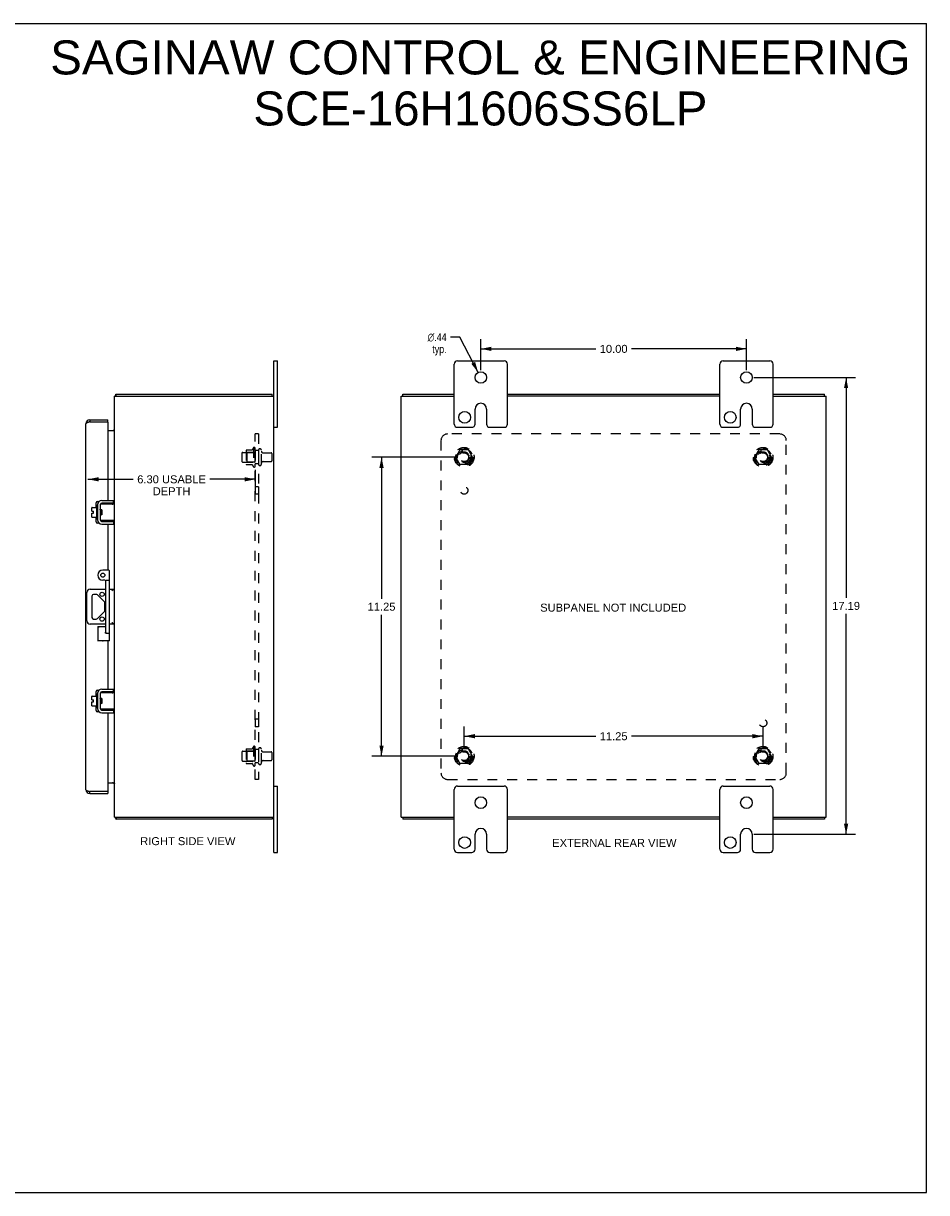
# Model space of a CAD drawing. Header units: inches. Extents: x 0 to 68, y 0 to 44.
# Tile 4 of 4: x 34 to 68, y 0 to 44. Entities that reach past the tile are written whole.
import ezdxf

# ---------------------------------------------------------------- set-up
doc = ezdxf.new("R2010")
doc.units = ezdxf.units.IN
doc.header["$LTSCALE"] = 3.74
doc.header["$MEASUREMENT"] = 0
doc.linetypes.add('HIDDEN', pattern=[0.2, 0.1, -0.1])
doc.layers.get('0').update_dxf_attribs({"linetype": 'CONTINUOUS'})
for name, color, linetype in [('02___PRT_ALL_AXES', 7, 'CONTINUOUS'), ('DEFAULT_2', 8, 'HIDDEN'), ('DIMENSIONS', 7, 'CONTINUOUS')]:
    doc.layers.add(name, color=color, linetype=linetype)
doc.styles.get("Standard").update_dxf_attribs({"font": 'arial.ttf'})
doc.styles.add('TEXTSTYLE_1', font='gdt', dxfattribs={"width": 0.8})
doc.dimstyles.new('DIMSTYLE_1', dxfattribs={"dimtxt": 0.3, "dimasz": 0.4, "dimexe": 0.09, "dimexo": 0.07, "dimgap": 0.0375, "dimtad": 0, "dimtih": 1, "dimtoh": 1, "dimzin": 4, "dimdsep": 46, "dimtxsty": 'Standard', "dimblk": '_FILLED', "dimblk1": '_FILLED', "dimblk2": '_FILLED', "dimcen": 0.09, "dimazin": 1, "dimtfac": 1, "dimtofl": 0, "dimtmove": 0, "dimatfit": 3, "dimldrblk": '_FILLED', "dimfxl": 1, "dimtolj": 1, "dimtzin": 4, "dimarcsym": 0})
doc.dimstyles.new('DIMSTYLE_2', dxfattribs={"dimtxt": 0.3, "dimasz": 0.4, "dimexe": 0.09, "dimexo": 0.07, "dimgap": 0.09, "dimtad": 0, "dimtih": 1, "dimtoh": 1, "dimzin": 4, "dimdsep": 46, "dimtxsty": 'Standard', "dimblk": '_FILLED', "dimblk1": '_FILLED', "dimblk2": '_FILLED', "dimcen": 0.09, "dimazin": 1, "dimtfac": 1, "dimtofl": 0, "dimtmove": 0, "dimatfit": 1, "dimldrblk": '_FILLED', "dimfxl": 1, "dimtolj": 1, "dimtzin": 4, "dimarcsym": 0})

# ---------------------------------------------------------------- blocks, each defined once
blk = doc.blocks.new('_FILLED')
at = {"color": 0, "linetype": 'ByBlock'}
blk.add_solid([(0, 0), (-1, 0.2), (-1, -0.2)], dxfattribs=at)
blk = doc.blocks.new('*D6')
at = {"layer": 'DIMENSIONS', "color": 2, "linetype": 'Continuous'}
for p, q in [((36.429, 26.843), (38.137, 26.843)), ((42.727, 26.843), (41.019, 26.843)), ((42.727, 27.202), (42.727, 26.483))]:
    blk.add_line(p, q, dxfattribs=at)
at = {"layer": 'DIMENSIONS', "color": 2, "linetype": 'Continuous', "xscale": 0.4, "yscale": 0.4, "zscale": 0.4, "rotation": 180}
blk.add_blockref('_FILLED', (36.429, 26.843), dxfattribs=at)
at = {"layer": 'DIMENSIONS', "color": 2, "linetype": 'Continuous', "xscale": 0.4, "yscale": 0.4, "zscale": 0.4}
blk.add_blockref('_FILLED', (42.727, 26.843), dxfattribs=at)
at = {"layer": 'DIMENSIONS', "color": 2, "linetype": 'Continuous', "insert": (39.578, 26.993), "char_height": 0.3, "width": 2.58178, "attachment_point": 2, "line_spacing_factor": 0.9}
blk.add_mtext('6.30 USABLE\\PDEPTH', dxfattribs=at)
blk = doc.blocks.new('*D13')
at = {"layer": 'DIMENSIONS', "color": 2, "linetype": 'Continuous'}
for p, q in [((50.314, 27.674), (47.122, 27.674)), ((47.482, 27.674), (47.482, 22.349)), ((47.482, 16.424), (47.482, 21.749)), ((50.314, 16.424), (47.122, 16.424))]:
    blk.add_line(p, q, dxfattribs=at)
at = {"layer": 'DIMENSIONS', "color": 2, "linetype": 'Continuous', "xscale": 0.4, "yscale": 0.4, "zscale": 0.4}
for p, rotation in [((47.482, 27.674), 90), ((47.482, 16.424), 270)]:
    blk.add_blockref('_FILLED', p, dxfattribs=dict(at, rotation=rotation))
at = {"layer": 'DIMENSIONS', "color": 2, "linetype": 'Continuous', "insert": (47.482, 22.199), "char_height": 0.3, "width": 1.04833, "attachment_point": 2, "line_spacing_factor": 0.9}
blk.add_mtext('11.25', dxfattribs=at)
blk = doc.blocks.new('*D14')
at = {"layer": 'DIMENSIONS', "color": 2, "linetype": 'Continuous'}
for p, q in [((50.594, 16.704), (50.594, 17.535)), ((50.594, 17.175), (55.544, 17.175)), ((61.844, 17.175), (56.893, 17.175)), ((61.844, 16.704), (61.844, 17.535))]:
    blk.add_line(p, q, dxfattribs=at)
at = {"layer": 'DIMENSIONS', "color": 2, "linetype": 'Continuous', "xscale": 0.4, "yscale": 0.4, "zscale": 0.4, "rotation": 180}
blk.add_blockref('_FILLED', (50.594, 17.175), dxfattribs=at)
at = {"layer": 'DIMENSIONS', "color": 2, "linetype": 'Continuous', "xscale": 0.4, "yscale": 0.4, "zscale": 0.4}
blk.add_blockref('_FILLED', (61.844, 17.175), dxfattribs=at)
at = {"layer": 'DIMENSIONS', "color": 2, "linetype": 'Continuous', "insert": (56.219, 17.325), "char_height": 0.3, "width": 1.04833, "attachment_point": 2, "line_spacing_factor": 0.9}
blk.add_mtext('11.25', dxfattribs=at)
blk = doc.blocks.new('*D15')
at = {"layer": 'DIMENSIONS', "color": 2, "linetype": 'Continuous'}
for p, q in [((50.432, 32.192), (50.082, 32.192)), ((51.118, 30.868), (50.432, 32.192))]:
    blk.add_line(p, q, dxfattribs=at)
at = {"layer": 'DIMENSIONS', "color": 2, "linetype": 'Continuous', "xscale": 0.4, "yscale": 0.4, "zscale": 0.4, "rotation": 297.3965945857}
blk.add_blockref('_FILLED', (51.118, 30.868), dxfattribs=at)
at = {"layer": 'DIMENSIONS', "color": 2, "linetype": 'Continuous', "insert": (49.932, 32.342), "char_height": 0.3, "width": 0.98216, "attachment_point": 3, "line_spacing_factor": 0.9, "style": 'TEXTSTYLE_1'}
blk.add_mtext('{\\fgdt;n}\\fArial;.44\\Ptyp.', dxfattribs=at)
blk = doc.blocks.new('*D16')
at = {"layer": 'DIMENSIONS', "color": 2, "linetype": 'Continuous'}
for p, q in [((51.219, 30.954), (51.219, 32.112)), ((51.219, 31.752), (55.544, 31.752)), ((61.219, 31.752), (56.893, 31.752)), ((61.219, 30.954), (61.219, 32.112))]:
    blk.add_line(p, q, dxfattribs=at)
at = {"layer": 'DIMENSIONS', "color": 2, "linetype": 'Continuous', "xscale": 0.4, "yscale": 0.4, "zscale": 0.4, "rotation": 180}
blk.add_blockref('_FILLED', (51.219, 31.752), dxfattribs=at)
at = {"layer": 'DIMENSIONS', "color": 2, "linetype": 'Continuous', "xscale": 0.4, "yscale": 0.4, "zscale": 0.4}
blk.add_blockref('_FILLED', (61.219, 31.752), dxfattribs=at)
at = {"layer": 'DIMENSIONS', "color": 2, "linetype": 'Continuous', "insert": (56.219, 31.902), "char_height": 0.3, "width": 1.04833, "attachment_point": 2, "line_spacing_factor": 0.9}
blk.add_mtext('10.00', dxfattribs=at)
blk = doc.blocks.new('*D17')
at = {"layer": 'DIMENSIONS', "color": 2, "linetype": 'Continuous'}
for p, q in [((61.499, 30.674), (65.329, 30.674)), ((64.969, 30.674), (64.969, 22.38)), ((64.969, 13.486), (64.969, 21.78)), ((61.499, 13.486), (65.329, 13.486))]:
    blk.add_line(p, q, dxfattribs=at)
at = {"layer": 'DIMENSIONS', "color": 2, "linetype": 'Continuous', "xscale": 0.4, "yscale": 0.4, "zscale": 0.4}
for p, rotation in [((64.969, 30.674), 90), ((64.969, 13.486), 270)]:
    blk.add_blockref('_FILLED', p, dxfattribs=dict(at, rotation=rotation))
at = {"layer": 'DIMENSIONS', "color": 2, "linetype": 'Continuous', "insert": (64.969, 22.23), "char_height": 0.3, "width": 1.04833, "attachment_point": 2, "line_spacing_factor": 0.9}
blk.add_mtext('17.19', dxfattribs=at)

msp = doc.modelspace()

# ---------------------------------------------------------------- linework, layer by layer
at = {"color": 7, "linetype": 'Continuous'}
for p, q in [((0, 44), (68, 44)), ((68, 0), (68, 44)), ((43.427, 31.299), (43.562, 31.299)), ((43.562, 28.799), (43.562, 31.299)), ((50.344, 31.299), (52.094, 31.299)), ((60.344, 31.299), (62.094, 31.299)), ((50.219, 28.924), (50.219, 31.174)), ((52.219, 28.924), (52.219, 31.174)), ((60.219, 28.924), (60.219, 31.174)), ((62.219, 28.924), (62.219, 31.174)), ((37.469, 30.006), (37.49, 29.985)), ((37.49, 29.974), (37.49, 30.049)), ((43.364, 29.974), (43.364, 30.049)), ((48.282, 29.974), (48.282, 30.049)), ((64.156, 29.974), (64.156, 30.049)), ((51, 28.924), (51, 29.486)), ((51.437, 29.486), (51.437, 28.924)), ((61, 28.924), (61, 29.486)), ((61.437, 29.486), (61.437, 28.924)), ((36.499, 29.08), (36.499, 29.005)), ((37.179, 29.005), (37.179, 29.08)), ((37.179, 29.005), (37.164, 29.005)), ((43.427, 28.799), (43.562, 28.799)), ((50.344, 28.799), (50.875, 28.799)), ((51.562, 28.799), (52.094, 28.799)), ((60.344, 28.799), (60.875, 28.799)), ((61.562, 28.799), (62.094, 28.799)), ((37.394, 25.946), (37.394, 26.05)), ((36.575, 25.638), (36.575, 25.774)), ((36.575, 25.638), (36.643, 25.638)), ((36.575, 25.424), (36.575, 25.57)), ((36.575, 25.57), (36.643, 25.57)), ((36.585, 25.784), (36.75, 25.784)), ((36.643, 25.57), (36.643, 25.638)), ((36.75, 25.847), (36.75, 25.36)), ((36.76, 25.857), (36.78, 25.857)), ((36.79, 25.917), (36.793, 25.917)), ((36.894, 25.886), (36.894, 25.321)), ((36.898, 25.715), (36.894, 25.723)), ((36.898, 25.721), (36.898, 25.906)), ((36.901, 25.627), (36.899, 25.648)), ((36.904, 25.574), (36.901, 25.627)), ((36.906, 25.553), (36.904, 25.574)), ((36.908, 25.916), (37.427, 25.916)), ((36.916, 25.684), (36.909, 25.696)), ((36.92, 25.696), (36.915, 25.687)), ((36.926, 25.616), (36.924, 25.632)), ((36.928, 25.592), (36.926, 25.616)), ((36.93, 25.576), (36.928, 25.592)), ((36.934, 25.511), (36.94, 25.521)), ((36.938, 25.523), (36.945, 25.511)), ((36.951, 25.627), (36.949, 25.648)), ((36.954, 25.584), (36.951, 25.627)), ((37.394, 25.946), (36.954, 25.946)), ((36.955, 25.563), (36.954, 25.584)), ((37.427, 25.291), (37.427, 25.916)), ((36.585, 25.414), (36.75, 25.414)), ((36.76, 25.35), (36.78, 25.35)), ((36.79, 25.29), (36.793, 25.29)), ((36.894, 25.514), (36.9, 25.503)), ((36.898, 25.301), (36.898, 25.486)), ((37.427, 25.291), (36.908, 25.291)), ((36.954, 25.261), (37.394, 25.261)), ((37.355, 25.299), (37.347, 25.301)), ((37.394, 25.261), (37.394, 25.157)), ((37.212, 23.424), (36.992, 23.424)), ((37.242, 20.761), (37.242, 23.394)), ((37.072, 23.049), (36.992, 23.049)), ((37.102, 21.079), (37.102, 23.019)), ((37.132, 23.049), (37.212, 23.049)), ((36.391, 21.518), (36.391, 22.58)), ((36.516, 22.705), (37.102, 22.705)), ((36.582, 22.451), (36.582, 21.646)), ((36.744, 22.514), (36.644, 22.514)), ((37.054, 22.23), (36.788, 22.495)), ((37.242, 22.705), (37.427, 22.705)), ((37.346, 22.655), (37.334, 22.645)), ((37.072, 21.912), (37.072, 22.185)), ((36.644, 21.584), (36.744, 21.584)), ((36.788, 21.602), (37.054, 21.868)), ((37.102, 21.393), (36.516, 21.393)), ((36.804, 21.299), (36.804, 20.761)), ((36.804, 21.299), (37.102, 21.299)), ((37.427, 21.393), (37.242, 21.393)), ((37.242, 20.761), (36.804, 20.761)), ((37.124, 21.049), (37.212, 21.049)), ((37.394, 18.846), (37.394, 18.95)), ((36.575, 18.538), (36.575, 18.674)), ((36.575, 18.538), (36.643, 18.538)), ((36.585, 18.684), (36.75, 18.684)), ((36.643, 18.47), (36.643, 18.538)), ((36.75, 18.747), (36.75, 18.26)), ((36.76, 18.757), (36.78, 18.757)), ((36.79, 18.817), (36.793, 18.817)), ((36.894, 18.786), (36.894, 18.221)), ((36.898, 18.615), (36.894, 18.623)), ((36.898, 18.621), (36.898, 18.806)), ((36.901, 18.527), (36.899, 18.548)), ((36.904, 18.474), (36.901, 18.527)), ((36.908, 18.816), (37.427, 18.816)), ((36.916, 18.584), (36.909, 18.596)), ((36.92, 18.596), (36.915, 18.587)), ((36.926, 18.516), (36.924, 18.532)), ((36.928, 18.492), (36.926, 18.516)), ((36.93, 18.476), (36.928, 18.492)), ((36.951, 18.527), (36.949, 18.548)), ((36.954, 18.484), (36.951, 18.527)), ((37.394, 18.846), (36.954, 18.846)), ((36.955, 18.463), (36.954, 18.484)), ((37.427, 18.191), (37.427, 18.816)), ((36.575, 18.324), (36.575, 18.47)), ((36.575, 18.47), (36.643, 18.47)), ((36.585, 18.314), (36.75, 18.314)), ((36.76, 18.25), (36.78, 18.25)), ((36.79, 18.19), (36.793, 18.19)), ((36.894, 18.414), (36.9, 18.403)), ((36.898, 18.201), (36.898, 18.386)), ((36.906, 18.453), (36.904, 18.474)), ((37.427, 18.191), (36.908, 18.191)), ((36.934, 18.411), (36.94, 18.421)), ((36.938, 18.423), (36.945, 18.411)), ((36.954, 18.161), (37.394, 18.161)), ((37.355, 18.199), (37.347, 18.201)), ((37.394, 18.161), (37.394, 18.057)), ((36.499, 15.017), (36.499, 15.092)), ((37.164, 15.092), (37.179, 15.092)), ((37.179, 15.092), (37.179, 15.017)), ((43.427, 15.299), (43.562, 15.299)), ((43.562, 12.799), (43.562, 15.299)), ((50.219, 12.924), (50.219, 15.174)), ((50.344, 15.299), (52.094, 15.299)), ((52.219, 12.924), (52.219, 15.174)), ((60.219, 12.924), (60.219, 15.174)), ((60.344, 15.299), (62.094, 15.299)), ((62.219, 12.924), (62.219, 15.174)), ((37.469, 14.092), (37.49, 14.113)), ((37.49, 14.124), (37.49, 14.049)), ((43.364, 14.124), (43.364, 14.049)), ((48.282, 14.124), (48.282, 14.049)), ((64.156, 14.124), (64.156, 14.049)), ((51, 12.924), (51, 13.486)), ((51.437, 13.486), (51.437, 12.924)), ((61, 12.924), (61, 13.486)), ((61.437, 13.486), (61.437, 12.924)), ((43.427, 12.799), (43.562, 12.799)), ((50.344, 12.799), (50.875, 12.799)), ((51.562, 12.799), (52.094, 12.799)), ((60.344, 12.799), (60.875, 12.799)), ((61.562, 12.799), (62.094, 12.799)), ((0, 0), (68, 0))]:
    msp.add_line(p, q, dxfattribs=at)
at = {"color": 3, "linetype": 'Continuous'}
for p, q in [((43.427, 12.799), (43.427, 31.299)), ((37.427, 25.916), (37.427, 29.974)), ((37.427, 29.974), (43.427, 29.974)), ((37.49, 30.049), (43.364, 30.049)), ((48.219, 14.124), (48.219, 29.974)), ((48.219, 29.974), (50.219, 29.974)), ((48.282, 30.049), (50.219, 30.049)), ((52.219, 30.049), (60.219, 30.049)), ((60.219, 29.974), (52.219, 29.974)), ((62.219, 30.049), (64.156, 30.049)), ((62.219, 29.974), (64.219, 29.974)), ((64.219, 14.124), (64.219, 29.974)), ((36.499, 29.08), (37.179, 29.08)), ((36.354, 15.162), (36.354, 28.935)), ((36.484, 29), (36.469, 28.996)), ((36.499, 29.005), (36.484, 29)), ((36.499, 29.005), (37.164, 29.005)), ((37.179, 28.99), (37.179, 26.05)), ((37.179, 28.674), (37.412, 28.674)), ((37.416, 28.691), (37.418, 28.689)), ((36.788, 26.005), (36.841, 26.005)), ((36.954, 26.05), (37.394, 26.05)), ((36.738, 25.784), (36.738, 25.955)), ((36.79, 25.917), (36.79, 25.29)), ((36.894, 25.894), (36.894, 25.722)), ((37.179, 25.946), (37.179, 25.916)), ((36.738, 25.243), (36.738, 25.414)), ((36.844, 25.193), (36.788, 25.193)), ((36.894, 25.513), (36.894, 25.314)), ((36.954, 25.157), (37.394, 25.157)), ((37.179, 25.291), (37.179, 25.261)), ((37.179, 25.157), (37.179, 23.424)), ((37.427, 18.816), (37.427, 25.291)), ((37.179, 20.761), (37.179, 18.95)), ((36.954, 18.95), (37.394, 18.95)), ((36.738, 18.684), (36.738, 18.855)), ((36.788, 18.905), (36.841, 18.905)), ((36.79, 18.817), (36.79, 18.19)), ((36.894, 18.794), (36.894, 18.622)), ((37.179, 18.846), (37.179, 18.816)), ((36.738, 18.143), (36.738, 18.314)), ((36.844, 18.093), (36.788, 18.093)), ((36.894, 18.413), (36.894, 18.214)), ((36.954, 18.057), (37.394, 18.057)), ((37.179, 18.191), (37.179, 18.161)), ((37.179, 18.057), (37.179, 15.108)), ((37.427, 14.124), (37.427, 18.191)), ((37.179, 15.424), (37.412, 15.424)), ((37.416, 15.406), (37.418, 15.409)), ((37.164, 15.092), (36.499, 15.092)), ((36.499, 15.017), (37.179, 15.017)), ((37.427, 14.124), (43.427, 14.124)), ((48.219, 14.124), (50.219, 14.124)), ((60.219, 14.124), (52.219, 14.124)), ((62.219, 14.124), (64.219, 14.124)), ((37.478, 14.071), (37.48, 14.065)), ((43.364, 14.049), (37.49, 14.049)), ((50.219, 14.049), (48.282, 14.049)), ((60.219, 14.049), (52.219, 14.049)), ((64.156, 14.049), (62.219, 14.049))]:
    msp.add_line(p, q, dxfattribs=at)
for points in [[(37.469, 30.006), (37.47, 30.007), (37.471, 30.008), (37.472, 30.009), (37.473, 30.011), (37.474, 30.013), (37.475, 30.015), (37.475, 30.017), (37.476, 30.019), (37.477, 30.022), (37.478, 30.024), (37.478, 30.026)], [(37.478, 30.026), (37.48, 30.033), (37.481, 30.035), (37.481, 30.037), (37.482, 30.038), (37.482, 30.04), (37.483, 30.041), (37.484, 30.043), (37.484, 30.044), (37.485, 30.045), (37.485, 30.046), (37.486, 30.047), (37.487, 30.047), (37.487, 30.048), (37.488, 30.048), (37.489, 30.049), (37.489, 30.049), (37.49, 30.049)], [(36.469, 28.996), (36.462, 28.993), (36.454, 28.991), (36.447, 28.989), (36.44, 28.986), (36.433, 28.984), (36.427, 28.982), (36.42, 28.979), (36.414, 28.977), (36.408, 28.975), (36.402, 28.972), (36.397, 28.97), (36.392, 28.968), (36.387, 28.965), (36.382, 28.963), (36.378, 28.961), (36.374, 28.958), (36.37, 28.956), (36.367, 28.954), (36.364, 28.951), (36.361, 28.949), (36.359, 28.947), (36.357, 28.944), (36.356, 28.942), (36.355, 28.94), (36.354, 28.937), (36.354, 28.935)], [(37.412, 28.7), (37.412, 28.7), (37.412, 28.699), (37.412, 28.699), (37.412, 28.698), (37.412, 28.698), (37.412, 28.697), (37.412, 28.697), (37.413, 28.696), (37.413, 28.695), (37.414, 28.694), (37.415, 28.693), (37.416, 28.692), (37.416, 28.691)], [(37.412, 28.674), (37.412, 28.675), (37.412, 28.675), (37.412, 28.677), (37.412, 28.678), (37.412, 28.679), (37.412, 28.68), (37.413, 28.681), (37.413, 28.683), (37.414, 28.684), (37.415, 28.685), (37.416, 28.686), (37.417, 28.687), (37.418, 28.688), (37.419, 28.689), (37.421, 28.691)], [(37.421, 28.691), (37.422, 28.692), (37.423, 28.694), (37.424, 28.695), (37.425, 28.696), (37.426, 28.697), (37.426, 28.698), (37.427, 28.699), (37.427, 28.7), (37.427, 28.701), (37.427, 28.702)], [(37.412, 15.424), (37.412, 15.423), (37.412, 15.422), (37.412, 15.421), (37.412, 15.42), (37.412, 15.419), (37.412, 15.418), (37.413, 15.416), (37.413, 15.415), (37.414, 15.414), (37.415, 15.413), (37.416, 15.411), (37.417, 15.41), (37.418, 15.409), (37.419, 15.408)], [(37.412, 15.398), (37.412, 15.398), (37.412, 15.398), (37.412, 15.399), (37.412, 15.399), (37.412, 15.4), (37.412, 15.4), (37.412, 15.401), (37.413, 15.402), (37.413, 15.403), (37.414, 15.403), (37.415, 15.404), (37.416, 15.405), (37.416, 15.406)], [(37.419, 15.408), (37.421, 15.406), (37.422, 15.405), (37.423, 15.404), (37.424, 15.403), (37.425, 15.402), (37.426, 15.401), (37.426, 15.4), (37.427, 15.399), (37.427, 15.398), (37.427, 15.397), (37.427, 15.396)], [(36.354, 15.162), (36.354, 15.16), (36.355, 15.158), (36.356, 15.155), (36.357, 15.153), (36.359, 15.151), (36.361, 15.148), (36.364, 15.146), (36.367, 15.144), (36.37, 15.141), (36.374, 15.139), (36.378, 15.137), (36.382, 15.134), (36.387, 15.132), (36.392, 15.13), (36.397, 15.127), (36.402, 15.125), (36.408, 15.123), (36.414, 15.12), (36.42, 15.118), (36.427, 15.116), (36.433, 15.113), (36.44, 15.111), (36.447, 15.109), (36.454, 15.106), (36.462, 15.104), (36.469, 15.102), (36.477, 15.099), (36.499, 15.092)], [(37.469, 14.092), (37.47, 14.091), (37.471, 14.09), (37.472, 14.088), (37.473, 14.086), (37.474, 14.085), (37.475, 14.083), (37.475, 14.081), (37.476, 14.078), (37.477, 14.076), (37.478, 14.074), (37.478, 14.071)], [(37.48, 14.065), (37.481, 14.063), (37.481, 14.061), (37.482, 14.059), (37.482, 14.058), (37.483, 14.056), (37.484, 14.055), (37.484, 14.054), (37.485, 14.052), (37.485, 14.052), (37.486, 14.051), (37.487, 14.05), (37.487, 14.05), (37.488, 14.049), (37.489, 14.049), (37.489, 14.049), (37.49, 14.049)]]:
    msp.add_lwpolyline(points, dxfattribs=at)
at = {"color": 7, "linetype": 'Continuous'}
for points in [[(36.899, 25.648), (36.899, 25.658), (36.898, 25.668), (36.897, 25.677), (36.897, 25.685), (36.896, 25.693), (36.895, 25.701), (36.895, 25.707), (36.894, 25.713), (36.894, 25.713)], [(36.909, 25.511), (36.908, 25.517), (36.908, 25.525), (36.907, 25.534), (36.906, 25.543), (36.906, 25.553)], [(36.924, 25.632), (36.924, 25.639), (36.923, 25.646), (36.922, 25.653), (36.921, 25.659), (36.921, 25.665), (36.92, 25.67), (36.919, 25.675), (36.918, 25.678), (36.917, 25.681), (36.917, 25.683), (36.916, 25.684)], [(36.938, 25.523), (36.938, 25.524), (36.937, 25.526), (36.936, 25.529), (36.936, 25.533), (36.935, 25.538), (36.934, 25.543), (36.933, 25.548), (36.932, 25.555), (36.932, 25.561), (36.931, 25.569), (36.93, 25.576)], [(36.949, 25.648), (36.949, 25.658), (36.948, 25.668), (36.947, 25.677), (36.947, 25.686), (36.946, 25.694), (36.946, 25.696)], [(36.958, 25.524), (36.958, 25.525), (36.957, 25.534), (36.956, 25.543), (36.956, 25.553), (36.955, 25.563)], [(37.347, 25.906), (37.355, 25.909), (37.358, 25.91), (37.361, 25.911), (37.364, 25.912), (37.367, 25.913), (37.37, 25.914), (37.372, 25.914), (37.375, 25.915), (37.377, 25.915), (37.38, 25.916), (37.382, 25.916), (37.384, 25.916), (37.386, 25.916)], [(37.386, 25.291), (37.384, 25.291), (37.382, 25.292), (37.38, 25.292), (37.377, 25.292), (37.375, 25.293), (37.372, 25.293), (37.37, 25.294), (37.367, 25.295), (37.364, 25.296), (37.361, 25.297), (37.358, 25.298), (37.355, 25.299)], [(37.421, 22.705), (37.418, 22.704), (37.414, 22.703), (37.409, 22.701), (37.405, 22.698), (37.399, 22.695), (37.394, 22.691), (37.389, 22.687), (37.383, 22.683), (37.377, 22.679), (37.371, 22.674), (37.365, 22.669), (37.358, 22.665), (37.352, 22.66), (37.346, 22.655)], [(36.804, 21.299), (36.804, 21.299), (36.805, 21.298), (36.806, 21.297), (36.826, 21.277)], [(36.826, 21.277), (36.83, 21.273), (36.834, 21.269)], [(37.352, 21.438), (37.34, 21.448), (37.334, 21.453)], [(37.421, 21.393), (37.418, 21.393), (37.414, 21.395), (37.409, 21.397), (37.405, 21.399), (37.399, 21.403), (37.394, 21.406), (37.389, 21.41), (37.383, 21.414), (37.377, 21.419), (37.371, 21.423), (37.365, 21.428), (37.358, 21.433), (37.352, 21.438)], [(36.804, 20.761), (36.804, 20.761), (36.805, 20.762), (36.806, 20.763), (36.826, 20.783)], [(36.826, 20.783), (36.83, 20.787), (36.834, 20.791)], [(37.072, 21.079), (37.078, 21.072), (37.085, 21.066), (37.092, 21.061), (37.098, 21.057), (37.105, 21.053), (37.111, 21.051), (37.118, 21.049), (37.124, 21.049)], [(37.22, 20.783), (37.216, 20.787), (37.212, 20.791)], [(37.242, 20.761), (37.242, 20.761), (37.241, 20.762), (37.24, 20.763), (37.22, 20.783)], [(36.899, 18.548), (36.899, 18.558), (36.898, 18.568), (36.897, 18.577), (36.897, 18.585), (36.896, 18.593), (36.895, 18.601), (36.895, 18.607), (36.894, 18.613), (36.894, 18.613)], [(36.924, 18.532), (36.924, 18.539), (36.923, 18.546), (36.922, 18.553), (36.921, 18.559), (36.921, 18.565), (36.92, 18.57), (36.919, 18.575), (36.918, 18.578), (36.917, 18.581), (36.917, 18.583), (36.916, 18.584)], [(36.949, 18.548), (36.949, 18.558), (36.948, 18.568), (36.947, 18.577), (36.947, 18.586), (36.946, 18.594), (36.946, 18.596)], [(37.347, 18.806), (37.355, 18.809), (37.358, 18.81), (37.361, 18.811), (37.364, 18.812), (37.367, 18.813), (37.37, 18.814), (37.372, 18.814), (37.375, 18.815), (37.377, 18.815), (37.38, 18.816), (37.382, 18.816), (37.384, 18.816), (37.386, 18.816)], [(36.909, 18.411), (36.908, 18.417), (36.908, 18.425), (36.907, 18.434), (36.906, 18.443), (36.906, 18.453)], [(36.938, 18.423), (36.938, 18.424), (36.937, 18.426), (36.936, 18.429), (36.936, 18.433), (36.935, 18.438), (36.934, 18.443), (36.933, 18.448), (36.932, 18.455), (36.932, 18.461), (36.931, 18.469), (36.93, 18.476)], [(36.958, 18.424), (36.958, 18.425), (36.957, 18.434), (36.956, 18.443), (36.956, 18.453), (36.955, 18.463)], [(37.386, 18.191), (37.384, 18.191), (37.382, 18.192), (37.38, 18.192), (37.377, 18.192), (37.375, 18.193), (37.372, 18.193), (37.37, 18.194), (37.367, 18.195), (37.364, 18.196), (37.361, 18.197), (37.358, 18.198), (37.355, 18.199)]]:
    msp.add_lwpolyline(points, dxfattribs=at)
for centre in [(51.219, 30.674), (61.219, 30.674), (50.61, 29.174), (60.61, 29.174), (51.219, 14.674), (61.219, 14.674), (50.61, 13.174), (60.61, 13.174)]:
    msp.add_circle(centre, 0.219, dxfattribs=at)
for centre, radius, start, end in [((50.344, 31.174), 0.125, 90, 180), ((52.094, 31.174), 0.125, 0, 90), ((60.344, 31.174), 0.125, 90, 180), ((62.094, 31.174), 0.125, 0, 90), ((51.219, 29.486), 0.219, 0, 180), ((61.219, 29.486), 0.219, 0, 180), ((36.499, 28.935), 0.07, 90, 124.5378), ((50.344, 28.924), 0.125, 180, 270), ((50.875, 28.924), 0.125, 270.0001, 360), ((51.562, 28.924), 0.125, 180, 269.9999), ((52.094, 28.924), 0.125, 270, 360), ((60.344, 28.924), 0.125, 180, 270), ((60.875, 28.924), 0.125, 270.0001, 360), ((61.562, 28.924), 0.125, 180, 269.9999), ((62.094, 28.924), 0.125, 270, 360), ((36.585, 25.774), 0.01, 90, 180), ((36.76, 25.847), 0.01, 90, 180), ((36.78, 25.847), 0.01, 0, 90), ((36.954, 25.886), 0.06, 90, 180), ((36.908, 25.906), 0.01, 90, 144.8477), ((36.585, 25.424), 0.01, 180, 270), ((36.76, 25.36), 0.01, 180, 270), ((36.78, 25.36), 0.01, 270, 360), ((36.954, 25.321), 0.06, 180, 270), ((36.908, 25.301), 0.01, 180, 189.0225), ((36.908, 25.301), 0.01, 214.7076, 270), ((36.992, 23.236), 0.188, 90, 270), ((37.212, 23.394), 0.03, 0, 90), ((37.072, 23.019), 0.03, 359.9987, 89.9934), ((37.132, 23.019), 0.03, 90, 180), ((37.212, 23.019), 0.03, 0, 90), ((36.516, 22.58), 0.125, 90, 180), ((36.644, 22.451), 0.0625, 90, 180), ((36.744, 22.451), 0.0625, 45, 90), ((37.009, 22.185), 0.0625, 0, 45), ((36.644, 21.646), 0.0625, 180, 270), ((36.744, 21.646), 0.0625, 270, 315), ((37.009, 21.912), 0.0625, 315, 360), ((36.516, 21.518), 0.125, 180, 270), ((37.132, 21.079), 0.03, 180, 270), ((37.212, 21.079), 0.03, 270, 360), ((36.585, 18.674), 0.01, 90, 180), ((36.76, 18.747), 0.01, 90, 180), ((36.78, 18.747), 0.01, 0, 90), ((36.954, 18.786), 0.06, 90, 180), ((36.908, 18.806), 0.01, 90, 144.8477), ((36.585, 18.324), 0.01, 180, 270), ((36.76, 18.26), 0.01, 180, 270), ((36.78, 18.26), 0.01, 270, 360), ((36.954, 18.221), 0.06, 180, 270), ((36.908, 18.201), 0.01, 214.8438, 270), ((36.499, 15.162), 0.07, 235.4628, 270), ((50.344, 15.174), 0.125, 90, 180), ((52.094, 15.174), 0.125, 0, 90), ((60.344, 15.174), 0.125, 90, 180), ((62.094, 15.174), 0.125, 0, 90), ((51.219, 13.486), 0.219, 0, 180), ((61.219, 13.486), 0.219, 0, 180), ((50.344, 12.924), 0.125, 180, 270), ((50.875, 12.924), 0.125, 270.0001, 360), ((51.562, 12.924), 0.125, 180, 269.9999), ((52.094, 12.924), 0.125, 270, 360), ((60.344, 12.924), 0.125, 180, 270), ((60.875, 12.924), 0.125, 270.0001, 360), ((61.562, 12.924), 0.125, 180, 269.9999), ((62.094, 12.924), 0.125, 270, 360)]:
    msp.add_arc(centre, radius, start, end, dxfattribs=at)
at = {"color": 3, "linetype": 'Continuous'}
for centre, radius, start, end in [((37.572, 29.904), 0.145, 135.3986, 151.1264), ((36.499, 28.935), 0.145, 90, 180), ((37.164, 28.99), 0.0156, 0, 90), ((37.357, 28.744), 0.07, 270, 360), ((36.788, 25.955), 0.05, 90, 180), ((36.954, 25.886), 0.164, 90, 180), ((36.788, 25.243), 0.05, 180, 270), ((36.954, 25.321), 0.164, 180, 270), ((36.844, 25.243), 0.05, 270, 278.5163), ((36.992, 20.861), 0.102, 260.1672, 279.8328), ((36.954, 18.786), 0.164, 90, 180), ((36.788, 18.855), 0.05, 90, 180), ((36.788, 18.143), 0.05, 180, 270), ((36.954, 18.221), 0.164, 180, 270), ((36.844, 18.143), 0.05, 270, 278.5163), ((37.357, 15.354), 0.07, 0, 90), ((36.499, 15.162), 0.145, 180, 270), ((37.164, 15.108), 0.0156, 270, 360), ((37.572, 14.194), 0.145, 208.8736, 224.6014)]:
    msp.add_arc(centre, radius, start, end, dxfattribs=at)
at = {"layer": '02___PRT_ALL_AXES', "color": 8, "linetype": 'HIDDEN'}
for p, q in [((42.257, 27.857), (42.852, 27.857)), ((42.657, 28.03), (42.657, 27.318)), ((42.727, 27.924), (42.727, 28.008)), ((42.727, 27.924), (42.727, 27.424)), ((42.852, 27.924), (42.727, 27.924)), ((42.852, 27.924), (42.852, 27.424)), ((43.021, 27.84), (43.322, 27.84)), ((42.257, 27.491), (42.852, 27.491)), ((42.727, 27.34), (42.727, 27.424)), ((42.852, 27.424), (42.727, 27.424)), ((43.021, 27.508), (43.322, 27.508)), ((42.727, 26.564), (42.727, 26.283)), ((42.852, 26.564), (42.727, 26.564)), ((42.852, 26.564), (42.852, 26.283)), ((42.852, 26.283), (42.727, 26.283)), ((42.852, 17.814), (42.727, 17.814)), ((42.727, 17.814), (42.727, 17.533)), ((42.852, 17.814), (42.852, 17.533)), ((42.852, 17.533), (42.727, 17.533)), ((42.657, 16.78), (42.657, 16.068)), ((42.727, 16.674), (42.727, 16.758)), ((42.257, 16.607), (42.852, 16.607)), ((42.852, 16.674), (42.727, 16.674)), ((42.727, 16.674), (42.727, 16.174)), ((42.852, 16.674), (42.852, 16.174)), ((43.021, 16.59), (43.322, 16.59)), ((42.257, 16.241), (42.852, 16.241)), ((42.852, 16.174), (42.727, 16.174)), ((42.727, 16.09), (42.727, 16.174)), ((43.021, 16.258), (43.322, 16.258))]:
    msp.add_line(p, q, dxfattribs=at)
at = {"layer": '02___PRT_ALL_AXES', "color": 7, "linetype": 'Continuous'}
for p, q in [((36.898, 25.721), (36.898, 25.906)), ((36.958, 25.696), (36.908, 25.696)), ((36.958, 25.696), (36.958, 25.511)), ((36.898, 25.301), (36.898, 25.486)), ((36.958, 25.511), (36.908, 25.511)), ((36.898, 18.621), (36.898, 18.806)), ((36.958, 18.596), (36.908, 18.596)), ((36.958, 18.596), (36.958, 18.411)), ((36.898, 18.201), (36.898, 18.386)), ((36.958, 18.411), (36.908, 18.411))]:
    msp.add_line(p, q, dxfattribs=at)
for points in [[(36.898, 25.721), (36.898, 25.719), (36.898, 25.718), (36.898, 25.716), (36.898, 25.714), (36.898, 25.713), (36.899, 25.712), (36.899, 25.71), (36.899, 25.709), (36.9, 25.708), (36.9, 25.707), (36.9, 25.705), (36.901, 25.704), (36.901, 25.703), (36.902, 25.702), (36.902, 25.701), (36.903, 25.7), (36.903, 25.7), (36.904, 25.699), (36.904, 25.698), (36.905, 25.698), (36.905, 25.697), (36.906, 25.697), (36.907, 25.696), (36.908, 25.696)], [(36.908, 25.511), (36.907, 25.511), (36.906, 25.511), (36.906, 25.511), (36.905, 25.51), (36.904, 25.509), (36.904, 25.509), (36.903, 25.508), (36.903, 25.507), (36.902, 25.506), (36.902, 25.506), (36.901, 25.505), (36.901, 25.504), (36.9, 25.502), (36.9, 25.501), (36.9, 25.5), (36.899, 25.499), (36.899, 25.498), (36.899, 25.496), (36.898, 25.495), (36.898, 25.493), (36.898, 25.492), (36.898, 25.49), (36.898, 25.488), (36.898, 25.486)], [(36.898, 18.621), (36.898, 18.619), (36.898, 18.618), (36.898, 18.616), (36.898, 18.614), (36.898, 18.613), (36.899, 18.612), (36.899, 18.61), (36.899, 18.609), (36.9, 18.608), (36.9, 18.607), (36.9, 18.605), (36.901, 18.604), (36.901, 18.603), (36.902, 18.602), (36.902, 18.601), (36.903, 18.6), (36.903, 18.6), (36.904, 18.599), (36.904, 18.598), (36.905, 18.598), (36.905, 18.597), (36.906, 18.597), (36.907, 18.596), (36.908, 18.596)], [(36.908, 18.411), (36.907, 18.411), (36.906, 18.411), (36.906, 18.411), (36.905, 18.41), (36.904, 18.409), (36.904, 18.409), (36.903, 18.408), (36.903, 18.407), (36.902, 18.406), (36.902, 18.406), (36.901, 18.405), (36.901, 18.404), (36.9, 18.402), (36.9, 18.401), (36.9, 18.4), (36.899, 18.399), (36.899, 18.398), (36.899, 18.396), (36.898, 18.395), (36.898, 18.393), (36.898, 18.392), (36.898, 18.39), (36.898, 18.388), (36.898, 18.386)]]:
    msp.add_lwpolyline(points, dxfattribs=at)
at = {"layer": '02___PRT_ALL_AXES', "color": 8, "linetype": 'HIDDEN'}
for centre, radius in [((50.594, 27.674), 0.372), ((50.594, 27.674), 0.356), ((50.594, 27.674), 0.25), ((50.594, 27.674), 0.183), ((61.844, 27.674), 0.372), ((61.844, 27.674), 0.356), ((61.844, 27.674), 0.25), ((61.844, 27.674), 0.183), ((50.594, 26.424), 0.141), ((61.844, 17.674), 0.141), ((50.594, 16.424), 0.372), ((50.594, 16.424), 0.356), ((61.844, 16.424), 0.372), ((61.844, 16.424), 0.356), ((50.594, 16.424), 0.25), ((50.594, 16.424), 0.183), ((61.844, 16.424), 0.25), ((61.844, 16.424), 0.183)]:
    msp.add_circle(centre, radius, dxfattribs=at)
at = {"layer": '02___PRT_ALL_AXES', "color": 7, "linetype": 'Continuous'}
for centre, radius in [((36.992, 23.236), 0.078), ((36.963, 22.514), 0.08), ((36.963, 21.584), 0.08)]:
    msp.add_circle(centre, radius, dxfattribs=at)
at = {"layer": '02___PRT_ALL_AXES', "color": 8, "linetype": 'HIDDEN'}
for centre, radius, start, end in [((43.257, 27.674), 0.698, 149.3369, 156.0321), ((42.689, 28.008), 0.0384, 0, 145.5503), ((43.257, 27.674), 0.698, 203.9679, 210.6631), ((42.689, 27.34), 0.0384, 214.4497, 360), ((43.257, 16.424), 0.698, 149.3369, 156.0321), ((42.689, 16.758), 0.0384, 0, 145.5503), ((43.257, 16.424), 0.698, 203.9679, 210.6631), ((42.689, 16.09), 0.0384, 214.4497, 360)]:
    msp.add_arc(centre, radius, start, end, dxfattribs=at)
at = {"layer": 'DEFAULT_2', "color": 8, "linetype": 'HIDDEN'}
for p, q in [((42.727, 15.549), (42.727, 28.549)), ((42.852, 28.549), (42.727, 28.549)), ((42.852, 28.549), (42.852, 15.549)), ((49.719, 28.299), (49.719, 15.799)), ((62.469, 28.549), (49.969, 28.549)), ((62.719, 15.799), (62.719, 28.299)), ((42.227, 27.827), (42.227, 27.521)), ((42.391, 27.929), (42.391, 27.418)), ((42.411, 27.857), (42.391, 27.877)), ((42.402, 27.951), (42.629, 27.951)), ((42.411, 27.857), (42.411, 27.49)), ((42.707, 27.857), (42.411, 27.857)), ((42.707, 27.857), (42.727, 27.877)), ((42.707, 27.857), (42.707, 27.49)), ((42.958, 27.409), (42.958, 27.938)), ((43.352, 27.81), (43.352, 27.538)), ((50.43, 27.946), (50.276, 27.679)), ((50.748, 27.951), (50.439, 27.951)), ((50.911, 27.679), (50.757, 27.946)), ((61.68, 27.946), (61.526, 27.679)), ((61.998, 27.951), (61.689, 27.951)), ((62.161, 27.679), (62.007, 27.946)), ((42.411, 27.49), (42.391, 27.47)), ((42.402, 27.396), (42.629, 27.396)), ((42.707, 27.49), (42.411, 27.49)), ((42.707, 27.49), (42.727, 27.47)), ((50.276, 27.669), (50.43, 27.401)), ((50.748, 27.396), (50.439, 27.396)), ((50.757, 27.401), (50.911, 27.669)), ((61.526, 27.669), (61.68, 27.401)), ((61.998, 27.396), (61.689, 27.396)), ((62.007, 27.401), (62.161, 27.669)), ((42.227, 16.577), (42.227, 16.271)), ((42.391, 16.679), (42.391, 16.168)), ((42.411, 16.607), (42.391, 16.627)), ((42.402, 16.701), (42.629, 16.701)), ((42.707, 16.607), (42.411, 16.607)), ((42.411, 16.607), (42.411, 16.24)), ((42.707, 16.607), (42.727, 16.627)), ((42.707, 16.607), (42.707, 16.24)), ((42.958, 16.159), (42.958, 16.688)), ((43.352, 16.56), (43.352, 16.288)), ((50.43, 16.696), (50.276, 16.429)), ((50.276, 16.419), (50.43, 16.151)), ((50.748, 16.701), (50.439, 16.701)), ((50.911, 16.429), (50.757, 16.696)), ((50.757, 16.151), (50.911, 16.419)), ((61.68, 16.696), (61.526, 16.429)), ((61.526, 16.419), (61.68, 16.151)), ((61.998, 16.701), (61.689, 16.701)), ((62.161, 16.429), (62.007, 16.696)), ((62.007, 16.151), (62.161, 16.419)), ((42.411, 16.24), (42.391, 16.22)), ((42.402, 16.146), (42.629, 16.146)), ((42.707, 16.24), (42.411, 16.24)), ((42.707, 16.24), (42.727, 16.22)), ((50.748, 16.146), (50.439, 16.146)), ((61.998, 16.146), (61.689, 16.146)), ((42.852, 15.549), (42.727, 15.549)), ((49.969, 15.549), (62.469, 15.549))]:
    msp.add_line(p, q, dxfattribs=at)
for centre, radius in [((50.594, 27.674), 0.318), ((50.594, 27.674), 0.204), ((50.594, 27.674), 0.183), ((50.594, 27.674), 0.183), ((50.594, 27.674), 0.166), ((61.844, 27.674), 0.318), ((61.844, 27.674), 0.204), ((61.844, 27.674), 0.183), ((61.844, 27.674), 0.183), ((61.844, 27.674), 0.166), ((50.594, 16.424), 0.318), ((61.844, 16.424), 0.318), ((50.594, 16.424), 0.204), ((50.594, 16.424), 0.183), ((50.594, 16.424), 0.183), ((50.594, 16.424), 0.166), ((61.844, 16.424), 0.204), ((61.844, 16.424), 0.183), ((61.844, 16.424), 0.183), ((61.844, 16.424), 0.166)]:
    msp.add_circle(centre, radius, dxfattribs=at)
for centre, radius, start, end in [((49.969, 28.299), 0.25, 90, 180), ((62.469, 28.299), 0.25, 0, 90), ((42.257, 27.827), 0.03, 90, 180), ((42.532, 27.929), 0.141, 174.7919, 180), ((42.402, 27.941), 0.01, 90, 174.8062), ((42.611, 27.961), 0.01, 270, 336.0321), ((42.905, 27.938), 0.053, 0, 180), ((43.021, 27.902), 0.0625, 180, 270), ((43.322, 27.81), 0.03, 360, 90), ((50.439, 27.941), 0.01, 90.0124, 149.9892), ((50.748, 27.941), 0.01, 30.012, 89.9887), ((61.689, 27.941), 0.01, 90.0124, 149.9892), ((61.998, 27.941), 0.01, 30.012, 89.9887), ((42.257, 27.521), 0.03, 180, 270), ((42.532, 27.418), 0.141, 180, 185.2081), ((42.402, 27.406), 0.01, 185.1938, 270), ((42.611, 27.386), 0.01, 23.9679, 90), ((42.905, 27.409), 0.053, 180, 360), ((43.021, 27.445), 0.0625, 90, 180), ((43.322, 27.538), 0.03, 270, 0), ((50.285, 27.674), 0.01, 150.0127, 209.9883), ((50.439, 27.406), 0.01, 210.012, 269.9887), ((50.748, 27.406), 0.01, 270.0124, 329.9892), ((50.902, 27.674), 0.01, 330.0127, 29.9883), ((61.535, 27.674), 0.01, 150.0127, 209.9883), ((61.689, 27.406), 0.01, 210.012, 269.9887), ((61.998, 27.406), 0.01, 270.0124, 329.9892), ((62.152, 27.674), 0.01, 330.0127, 29.9883), ((42.905, 16.688), 0.053, 0, 180), ((42.257, 16.577), 0.03, 90, 180), ((42.532, 16.679), 0.141, 174.7919, 180), ((42.402, 16.691), 0.01, 90, 174.8062), ((42.611, 16.711), 0.01, 270, 336.0321), ((43.021, 16.652), 0.0625, 180, 270), ((43.322, 16.56), 0.03, 360, 90), ((43.322, 16.288), 0.03, 270, 0), ((50.285, 16.424), 0.01, 150.0127, 209.9883), ((50.439, 16.691), 0.01, 90.0124, 149.9892), ((50.748, 16.691), 0.01, 30.012, 89.9887), ((50.902, 16.424), 0.01, 330.0127, 29.9883), ((61.535, 16.424), 0.01, 150.0127, 209.9883), ((61.689, 16.691), 0.01, 90.0124, 149.9892), ((61.998, 16.691), 0.01, 30.012, 89.9887), ((62.152, 16.424), 0.01, 330.0127, 29.9883), ((42.257, 16.271), 0.03, 180, 270), ((42.532, 16.168), 0.141, 180, 185.2081), ((42.402, 16.156), 0.01, 185.1938, 270), ((42.611, 16.136), 0.01, 23.9679, 90), ((42.905, 16.159), 0.053, 180, 360), ((43.021, 16.195), 0.0625, 90, 180), ((50.439, 16.156), 0.01, 210.012, 269.9887), ((50.748, 16.156), 0.01, 270.0124, 329.9892), ((61.689, 16.156), 0.01, 210.012, 269.9887), ((61.998, 16.156), 0.01, 270.0124, 329.9892), ((49.969, 15.799), 0.25, 180, 270), ((62.469, 15.799), 0.25, 270, 360)]:
    msp.add_arc(centre, radius, start, end, dxfattribs=at)

# ---------------------------------------------------------------- texts
at = {"layer": 'DIMENSIONS', "color": 2, "linetype": 'Continuous', "attachment_point": 2, "line_spacing_factor": 0.9}
for s, insert, char_height, width in [('SAGINAW CONTROL & ENGINEERING\\PSCE-16H1606SS6LP', (51.202, 43.359), 1.28, 32.32833), ('SUBPANEL NOT INCLUDED', (56.202, 22.164), 0.3, 5.48587), ('RIGHT SIDE VIEW', (40.189, 13.376), 0.3, 3.5777), ('EXTERNAL REAR VIEW', (56.246, 13.309), 0.3, 4.67063)]:
    msp.add_mtext(s, dxfattribs=dict(at, insert=insert, char_height=char_height, width=width))

# ---------------------------------------------------------------- dimensions: what is measured, and where the dimension line sits
at = {"layer": 'DIMENSIONS', "color": 2, "linetype": 'Continuous'}
dim = msp.add_diameter_dim_2p(p1=(51.118, 30.868), p2=(51.319, 30.48), text='%%c<>\\Ptyp.', dimstyle='DIMSTYLE_2', override={"dimpost": '<>'}, dxfattribs=at)
dim.commit()
dim.dimension.update_dxf_attribs({"geometry": '*D15', "text_midpoint": (49.441, 31.967), "dimtype": 163})
for base, p1, p2, picture, middle in [((61.219, 31.752), (51.219, 30.884), (61.219, 30.884), '*D16', (56.231, 31.751)), ((61.844, 17.175), (50.594, 16.634), (61.844, 16.634), '*D14', (56.232, 17.173))]:
    dim = msp.add_linear_dim(base=base, p1=p1, p2=p2, dimstyle='DIMSTYLE_1', dxfattribs=at)
    dim.commit()
    dim.dimension.update_dxf_attribs({"geometry": picture, "text_midpoint": middle, "dimtype": 160})
for base, p1, p2, picture, middle in [((64.969, 13.486), (61.429, 30.674), (61.429, 13.486), '*D17', (64.982, 22.078)), ((47.482, 16.424), (50.384, 27.674), (50.384, 16.424), '*D13', (47.496, 22.047))]:
    dim = msp.add_linear_dim(base=base, p1=p1, p2=p2, angle=270, dimstyle='DIMSTYLE_1', dxfattribs=at)
    dim.commit()
    dim.dimension.update_dxf_attribs({"geometry": picture, "text_midpoint": middle, "dimtype": 160})
dim = msp.add_linear_dim(base=(42.727, 26.843), p1=(36.429, 29.005), p2=(42.727, 26.413), text='<> USABLE\\PDEPTH', dimstyle='DIMSTYLE_1', dxfattribs=at)
dim.commit()
dim.dimension.update_dxf_attribs({"geometry": '*D6', "text_midpoint": (39.578, 26.618), "dimtype": 160})

doc.saveas('drawing.dxf')
